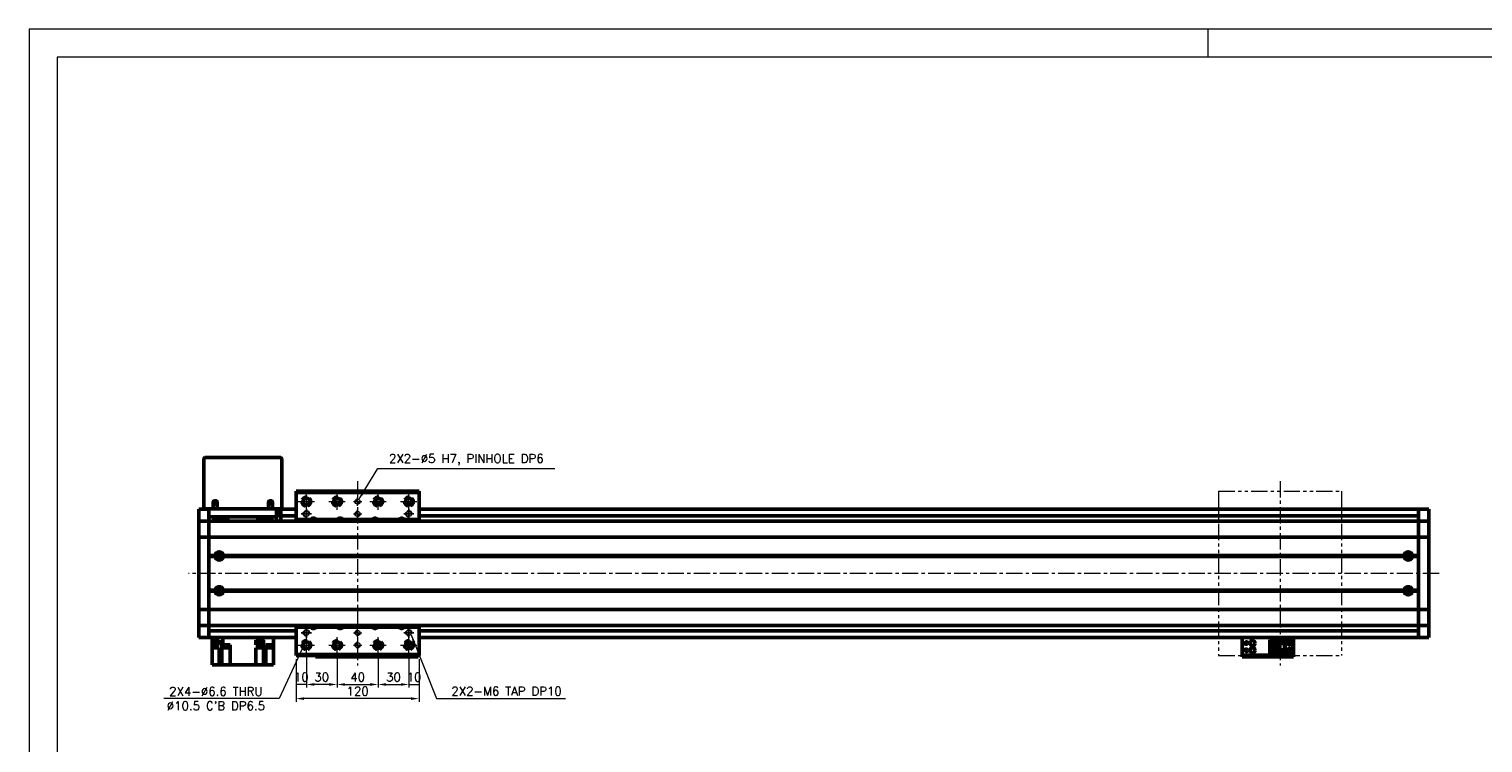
# Model space of a CAD drawing. Header units: millimetres. Extents: x 46891 to 50846, y 6223 to 10155.
# Tile 3 of 4: x 48547 to 49965, y 9459 to 10155. Entities that reach past the tile are written whole.
import ezdxf

# ---------------------------------------------------------------- set-up
doc = ezdxf.new("R2010")
doc.units = ezdxf.units.MM
doc.header["$LTSCALE"] = 0.5
for name, pattern in [('CENTER', [50.8, 31.75, -6.35, 6.35, -6.35]), ('HIDDENX2', [19.05, 12.7, -6.35]), ('PHANTOM', [63.5, 31.75, -6.35, 6.35, -6.35, 6.35, -6.35])]:
    doc.linetypes.add(name, pattern=pattern)
doc.layers.get('0').update_dxf_attribs({"lineweight": 20})
doc.layers.add('1', color=1, linetype='CENTER', lineweight=13)
doc.layers.add('외형선(ISO)', color=7, linetype='Continuous', lineweight=50)
doc.layers.add('2', color=2, linetype='HIDDENX2')
doc.layers.add('DIM', color=4, linetype='Continuous')
doc.styles.add('DSR TEXT', font='romans.shx', dxfattribs={"bigfont": 'whgtxt.shx'})
doc.styles.get("Standard").update_dxf_attribs({"font": 'romans.shx', "bigfont": 'whgtxt.shx'})
doc.dimstyles.new('DSR', dxfattribs={"dimscale": 2, "dimtxt": 3, "dimasz": 3, "dimexe": 0.5, "dimexo": 0.5, "dimgap": 0.5, "dimtad": 1, "dimdsep": 46, "dimtxsty": 'Standard', "dimcen": 2.5, "dimclrd": 4, "dimclre": 4, "dimclrt": 2, "dimadec": 0, "dimazin": 2, "dimtfac": 1, "dimtmove": 0, "dimatfit": 3, "dimfxl": 0, "dimlwd": -1, "dimlwe": -1, "dimarcsym": 0})

# ---------------------------------------------------------------- blocks, each defined once
blk = doc.blocks.new('A$C1C1952E1')
at = {"color": 1}
blk.add_lwpolyline([(0, 0), (420, 0), (420, 297), (0, 297)], close=True, dxfattribs=at)
at = {"color": 3}
blk.add_lwpolyline([(5, 5), (415, 5), (415, 292), (5, 292)], close=True, dxfattribs=at)
blk = doc.blocks.new('tap6')
blk.add_circle((0, 0), 2.5)
at = {"layer": 'DIM', "color": 1}
for p, q in [((-5, 0), (5, 0)), ((0, -5), (0, 5))]:
    blk.add_line(p, q, dxfattribs=at)
blk.add_arc((0, 0), 3, 263.303, 187.8802, dxfattribs=at)
blk = doc.blocks.new('A$C33E56CC6')
h = blk.add_hatch()
h.set_pattern_fill('ANSI31', color=256, style=0)
h.set_pattern_definition([(45, (-7065.45672, -6508.5399), (-0.0883883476, 0.0883883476), [])])
h.paths.add_polyline_path([(4, 6.5, 0.414214), (1.5, 4), (4, 4)])
h.paths.add_polyline_path([(6.5, 4), (4, 4), (4, 1.5, 0.414214)])
blk.add_circle((4, 4), 2.5)
at = {"layer": '1'}
for p, q in [((0, 4), (8, 4)), ((4, 0), (4, 8))]:
    blk.add_line(p, q, dxfattribs=at)
blk = doc.blocks.new('*D94')
at = {"color": 1, "linetype": 'ByBlock'}
for p, q in [((48807.2, 9540.9), (48807.2, 9513.1)), ((48817.2, 9542.9), (48817.2, 9513.1)), ((48817.2, 9516.1), (48807.2, 9516.1))]:
    blk.add_line(p, q, dxfattribs=at)
at = {"layer": 'Defpoints', "color": 0}
for p in [(48817.2, 9546.5), (48807.2, 9544.5), (48807.2, 9516.1)]:
    blk.add_point(p, dxfattribs=at)
at = {"color": 3, "insert": (48812.2, 9523.3), "char_height": 8.4, "attachment_point": 5, "style": 'DSR TEXT'}
blk.add_mtext('10', dxfattribs=at)
blk = doc.blocks.new('*D95')
at = {"color": 1, "linetype": 'ByBlock'}
for p, q in [((48817.2, 9542.9), (48817.2, 9513.1)), ((48847.2, 9542.9), (48847.2, 9513.1)), ((48839.4, 9516.1), (48825, 9516.1))]:
    blk.add_line(p, q, dxfattribs=at)
at = {"color": 1}
for points in [[(48825, 9517.4), (48825, 9514.8), (48817.2, 9516.1)], [(48839.4, 9517.4), (48839.4, 9514.8), (48847.2, 9516.1)]]:
    blk.add_solid(points, dxfattribs=at)
at = {"layer": 'Defpoints', "color": 0}
for p in [(48817.2, 9546.5), (48847.2, 9546.5), (48817.2, 9516.1)]:
    blk.add_point(p, dxfattribs=at)
at = {"color": 3, "insert": (48832.2, 9523.3), "char_height": 8.4, "attachment_point": 5, "style": 'DSR TEXT'}
blk.add_mtext('30', dxfattribs=at)
blk = doc.blocks.new('*D96')
at = {"color": 1, "linetype": 'ByBlock'}
for p, q in [((48847.2, 9542.9), (48847.2, 9513.1)), ((48887.2, 9542.9), (48887.2, 9513.1)), ((48855, 9516.1), (48879.4, 9516.1))]:
    blk.add_line(p, q, dxfattribs=at)
at = {"color": 1}
for points in [[(48855, 9517.4), (48855, 9514.8), (48847.2, 9516.1)], [(48879.4, 9517.4), (48879.4, 9514.8), (48887.2, 9516.1)]]:
    blk.add_solid(points, dxfattribs=at)
at = {"layer": 'Defpoints', "color": 0}
for p in [(48847.2, 9546.5), (48887.2, 9546.5), (48887.2, 9516.1)]:
    blk.add_point(p, dxfattribs=at)
at = {"color": 3, "insert": (48867.2, 9523.3), "char_height": 8.4, "attachment_point": 5, "style": 'DSR TEXT'}
blk.add_mtext('40', dxfattribs=at)
blk = doc.blocks.new('*D97')
at = {"color": 1, "linetype": 'ByBlock'}
for p, q in [((48887.2, 9542.9), (48887.2, 9513.1)), ((48917.2, 9542.9), (48917.2, 9513.1)), ((48895, 9516.1), (48909.4, 9516.1))]:
    blk.add_line(p, q, dxfattribs=at)
at = {"color": 1}
for points in [[(48895, 9517.4), (48895, 9514.8), (48887.2, 9516.1)], [(48909.4, 9517.4), (48909.4, 9514.8), (48917.2, 9516.1)]]:
    blk.add_solid(points, dxfattribs=at)
at = {"layer": 'Defpoints', "color": 0}
for p in [(48887.2, 9546.5), (48917.2, 9546.5), (48917.2, 9516.1)]:
    blk.add_point(p, dxfattribs=at)
at = {"color": 3, "insert": (48902.2, 9523.3), "char_height": 8.4, "attachment_point": 5, "style": 'DSR TEXT'}
blk.add_mtext('30', dxfattribs=at)
blk = doc.blocks.new('*D98')
at = {"color": 1, "linetype": 'ByBlock'}
for p, q in [((48917.2, 9542.9), (48917.2, 9513.1)), ((48927.2, 9540.9), (48927.2, 9513.1)), ((48917.2, 9516.1), (48927.2, 9516.1))]:
    blk.add_line(p, q, dxfattribs=at)
at = {"layer": 'Defpoints', "color": 0}
for p in [(48917.2, 9546.5), (48927.2, 9544.5), (48927.2, 9516.1)]:
    blk.add_point(p, dxfattribs=at)
at = {"color": 3, "insert": (48922.2, 9523.3), "char_height": 8.4, "attachment_point": 5, "style": 'DSR TEXT'}
blk.add_mtext('10', dxfattribs=at)
blk = doc.blocks.new('*D99')
at = {"color": 1, "linetype": 'ByBlock'}
for p, q in [((48807.2, 9540.9), (48807.2, 9499.3)), ((48927.2, 9540.9), (48927.2, 9499.3)), ((48919.4, 9502.3), (48815, 9502.3))]:
    blk.add_line(p, q, dxfattribs=at)
at = {"color": 1}
for points in [[(48815, 9503.6), (48815, 9501), (48807.2, 9502.3)], [(48919.4, 9503.6), (48919.4, 9501), (48927.2, 9502.3)]]:
    blk.add_solid(points, dxfattribs=at)
at = {"layer": 'Defpoints', "color": 0}
for p in [(48807.2, 9544.5), (48927.2, 9544.5), (48807.2, 9502.3)]:
    blk.add_point(p, dxfattribs=at)
at = {"color": 3, "insert": (48867.2, 9509.5), "char_height": 8.4, "attachment_point": 5, "style": 'DSR TEXT'}
blk.add_mtext('120', dxfattribs=at)

msp = doc.modelspace()

# ---------------------------------------------------------------- linework, layer by layer
at = {"color": 1}
msp.add_line((49696.54732, 10155.24872), (49696.54732, 10127.87072), dxfattribs=at)
at = {"color": 6, "linetype": 'PHANTOM'}
for p, q in [((49707.18959, 9704.45863), (49827.18959, 9704.45863)), ((49707.18959, 9704.45863), (49707.18959, 9544.45863)), ((49827.18959, 9704.45863), (49827.18959, 9544.45863)), ((49707.18959, 9544.45863), (49827.18959, 9544.45863))]:
    msp.add_line(p, q, dxfattribs=at)
at = {"layer": '1'}
for p, q in [((48817.18959, 9686.45863), (48817.18959, 9702.45863)), ((48847.18959, 9686.45863), (48847.18959, 9702.45863)), ((48867.18959, 9714.45863), (48867.18959, 9534.45863)), ((48887.18959, 9686.45863), (48887.18959, 9702.45863)), ((48917.18959, 9686.45863), (48917.18959, 9702.45863)), ((49767.18959, 9714.45863), (49767.18959, 9534.45863)), ((48809.18959, 9694.45863), (48825.18959, 9694.45863)), ((48839.18959, 9694.45863), (48855.18959, 9694.45863)), ((48879.18959, 9694.45863), (48895.18959, 9694.45863)), ((48909.18959, 9694.45863), (48925.18959, 9694.45863)), ((49922.18959, 9624.45863), (48702.18959, 9624.45863)), ((48817.18959, 9546.45863), (48817.18959, 9562.45863)), ((48847.18959, 9546.45863), (48847.18959, 9562.45863)), ((48887.18959, 9546.45863), (48887.18959, 9562.45863)), ((48917.18959, 9546.45863), (48917.18959, 9562.45863)), ((48809.18959, 9554.45863), (48825.18959, 9554.45863)), ((48839.18959, 9554.45863), (48855.18959, 9554.45863)), ((48879.18959, 9554.45863), (48895.18959, 9554.45863)), ((48909.18959, 9554.45863), (48925.18959, 9554.45863))]:
    msp.add_line(p, q, dxfattribs=at)
at = {"layer": '2'}
for centre in [(48817.18959, 9694.45863), (48847.18959, 9694.45863), (48887.18959, 9694.45863), (48917.18959, 9694.45863), (48817.18959, 9554.45863), (48847.18959, 9554.45863), (48887.18959, 9554.45863), (48917.18959, 9554.45863)]:
    msp.add_circle(centre, 5.25, dxfattribs=at)
at = {"layer": '외형선(ISO)'}
for p, q in [((48717.18959, 9736.45863), (48717.18959, 9687.45863)), ((48792.18959, 9737.45863), (48718.18959, 9737.45863)), ((48793.18959, 9687.45863), (48793.18959, 9736.45863)), ((48807.18959, 9703.45863), (48807.18959, 9704.45863)), ((48807.18959, 9704.45863), (48927.18959, 9704.45863)), ((48807.18959, 9676.95863), (48807.18959, 9703.45863)), ((48807.18959, 9703.45863), (48927.18959, 9703.45863)), ((48927.18959, 9704.45863), (48927.18959, 9703.45863)), ((48927.18959, 9703.45863), (48927.18959, 9676.95863)), ((48718.18959, 9687.45863), (48717.18959, 9687.45863)), ((48726.18959, 9687.45863), (48718.18959, 9687.45863)), ((48722.18959, 9687.45863), (48722.18959, 9679.45863)), ((48726.18959, 9687.45863), (48726.18959, 9693.45863)), ((48730.18959, 9687.45863), (48726.18959, 9687.45863)), ((48730.18959, 9693.45863), (48730.18959, 9687.45863)), ((48780.18959, 9687.45863), (48730.18959, 9687.45863)), ((48780.18959, 9687.45863), (48780.18959, 9693.45863)), ((48784.18959, 9687.45863), (48780.18959, 9687.45863)), ((48784.18959, 9693.45863), (48784.18959, 9687.45863)), ((48792.18959, 9687.45863), (48784.18959, 9687.45863)), ((48788.18959, 9679.45863), (48788.18959, 9687.45863)), ((48793.18959, 9687.45863), (48792.18959, 9687.45863)), ((48712.18959, 9686.95863), (48712.18959, 9683.95863)), ((48722.18959, 9686.95863), (48712.18959, 9686.95863)), ((48712.18959, 9682.09846), (48712.18959, 9683.95863)), ((48712.18959, 9681.1905), (48712.18959, 9682.09846)), ((48712.18959, 9675.91883), (48712.18959, 9681.1905)), ((48712.18959, 9675.45863), (48712.18959, 9675.91883)), ((48712.18959, 9675.45863), (48712.18959, 9672.75013)), ((48722.18959, 9675.45863), (48712.18959, 9675.45863)), ((48722.18959, 9675.45863), (48722.18959, 9679.45863)), ((48722.18959, 9679.45863), (48788.18959, 9679.45863)), ((48722.18959, 9672.75013), (48722.18959, 9675.45863)), ((48722.18959, 9675.45863), (49902.18959, 9675.45863)), ((48722.18959, 9675.45863), (48722.18959, 9672.75013)), ((48737.75983, 9677.45863), (48737.75983, 9679.45863)), ((48740.61936, 9677.45863), (48737.75983, 9677.45863)), ((48740.61936, 9679.45863), (48740.61936, 9677.45863)), ((48769.75983, 9677.45863), (48769.75983, 9679.45863)), ((48772.61936, 9677.45863), (48769.75983, 9677.45863)), ((48772.61936, 9679.45863), (48772.61936, 9677.45863)), ((48792.18959, 9686.95863), (48788.18959, 9686.95863)), ((48792.18959, 9684.55863), (48788.18959, 9684.55863)), ((48792.18959, 9682.25863), (48788.18959, 9682.25863)), ((48788.18959, 9680.96283), (48792.18959, 9680.96283)), ((48788.18959, 9679.45863), (48788.18959, 9675.45863)), ((48792.18959, 9683.95863), (48792.18959, 9686.95863)), ((48807.18959, 9686.95863), (48792.18959, 9686.95863)), ((48792.18959, 9683.95863), (48792.18959, 9681.45863)), ((48792.18959, 9680.45863), (48792.18959, 9681.45863)), ((48792.18959, 9680.45863), (48792.18959, 9676.45863)), ((48807.18959, 9680.45863), (48792.18959, 9680.45863)), ((48792.18959, 9676.45863), (48792.18959, 9675.45863)), ((48807.18959, 9676.95863), (48821.39451, 9676.95863)), ((48807.18959, 9675.45863), (48807.18959, 9676.95863)), ((48826.98468, 9676.95863), (48847.39451, 9676.95863)), ((48852.98468, 9676.95863), (48881.39451, 9676.95863)), ((48886.98468, 9676.95863), (48907.39451, 9676.95863)), ((48912.98468, 9676.95863), (48927.18959, 9676.95863)), ((49902.18959, 9686.95863), (48927.18959, 9686.95863)), ((49902.18959, 9680.45863), (48927.18959, 9680.45863)), ((48927.18959, 9676.95863), (48927.18959, 9675.45863)), ((49902.18959, 9683.95863), (49902.18959, 9686.95863)), ((49902.18959, 9686.95863), (49902.18959, 9683.95863)), ((49902.18959, 9686.95863), (49912.18959, 9686.95863)), ((49902.18959, 9683.95863), (49902.18959, 9682.09846)), ((49902.18959, 9682.09846), (49902.18959, 9683.95863)), ((49902.18959, 9681.1905), (49902.18959, 9682.09846)), ((49902.18959, 9675.91883), (49902.18959, 9681.1905)), ((49902.18959, 9675.45863), (49902.18959, 9675.91883)), ((49902.18959, 9675.45863), (49902.18959, 9672.75013)), ((49902.18959, 9675.45863), (49912.18959, 9675.45863)), ((49902.18959, 9672.75013), (49902.18959, 9675.45863)), ((49912.18959, 9683.95863), (49912.18959, 9686.95863)), ((49912.18959, 9683.95863), (49912.18959, 9682.09846)), ((49912.18959, 9682.09846), (49912.18959, 9681.1905)), ((49912.18959, 9681.1905), (49912.18959, 9675.91883)), ((49912.18959, 9675.91883), (49912.18959, 9675.45863)), ((49912.18959, 9672.75013), (49912.18959, 9675.45863)), ((48712.18959, 9672.75013), (48712.18959, 9660.15013)), ((48712.18959, 9659.68604), (48712.18959, 9660.15013)), ((48712.18959, 9659.68604), (48712.18959, 9657.68604)), ((48722.18959, 9659.68604), (48712.18959, 9659.68604)), ((48722.18959, 9660.15013), (48722.18959, 9672.75013)), ((48722.18959, 9672.75013), (48722.18959, 9660.15013)), ((48722.18959, 9660.15013), (48722.18959, 9659.68604)), ((48722.18959, 9659.68604), (48722.18959, 9660.15013)), ((48722.18959, 9657.68604), (48722.18959, 9659.68604)), ((48722.18959, 9659.68604), (49902.18959, 9659.68604)), ((48722.18959, 9659.68604), (48722.18959, 9657.68604)), ((49902.18959, 9672.75013), (49902.18959, 9660.15013)), ((49902.18959, 9660.15013), (49902.18959, 9672.75013)), ((49902.18959, 9659.68604), (49902.18959, 9660.15013)), ((49902.18959, 9660.15013), (49902.18959, 9659.68604)), ((49902.18959, 9659.68604), (49902.18959, 9657.68604)), ((49902.18959, 9659.68604), (49912.18959, 9659.68604)), ((49902.18959, 9657.68604), (49902.18959, 9659.68604)), ((49912.18959, 9660.15013), (49912.18959, 9672.75013)), ((49912.18959, 9660.15013), (49912.18959, 9659.68604)), ((49912.18959, 9657.68604), (49912.18959, 9659.68604)), ((48712.18959, 9591.23122), (48712.18959, 9657.68604)), ((48722.18959, 9657.68604), (48722.18959, 9591.23122)), ((48722.18959, 9641.95863), (48722.18959, 9657.68604)), ((49902.18959, 9591.23122), (49902.18959, 9657.68604)), ((49902.18959, 9657.68604), (49902.18959, 9641.95863)), ((49912.18959, 9657.68604), (49912.18959, 9591.23122)), ((48722.18959, 9641.95863), (48728.22097, 9641.95863)), ((48722.18959, 9641.45863), (48728.68959, 9641.45863)), ((48722.18959, 9640.95863), (48728.22097, 9640.95863)), ((48722.18959, 9607.95863), (48722.18959, 9640.95863)), ((48733.46538, 9642.45863), (48730.9138, 9642.45863)), ((48735.68959, 9641.45863), (49888.68959, 9641.45863)), ((48736.15822, 9641.95863), (49888.22097, 9641.95863)), ((48736.15822, 9640.95863), (49888.22097, 9640.95863)), ((49891.62994, 9642.45863), (49890.9138, 9642.45863)), ((49891.62994, 9642.97995), (49891.62994, 9639.93731)), ((49895.68959, 9641.45863), (49902.18959, 9641.45863)), ((49896.15822, 9641.95863), (49902.18959, 9641.95863)), ((49896.15822, 9640.95863), (49902.18959, 9640.95863)), ((49902.18959, 9640.95863), (49902.18959, 9607.95863)), ((48722.18959, 9607.95863), (48728.22097, 9607.95863)), ((48722.18959, 9607.45863), (48728.68959, 9607.45863)), ((48722.18959, 9606.95863), (48728.22097, 9606.95863)), ((48722.18959, 9591.23122), (48722.18959, 9606.95863)), ((48733.46538, 9606.45863), (48730.9138, 9606.45863)), ((48735.68959, 9607.45863), (49888.68959, 9607.45863)), ((48736.15822, 9607.95863), (49888.22097, 9607.95863)), ((48736.15822, 9606.95863), (49888.22097, 9606.95863)), ((49891.62994, 9606.45863), (49890.9138, 9606.45863)), ((49891.62994, 9608.97995), (49891.62994, 9605.93731)), ((49895.68959, 9607.45863), (49902.18959, 9607.45863)), ((49896.15822, 9607.95863), (49902.18959, 9607.95863)), ((49896.15822, 9606.95863), (49902.18959, 9606.95863)), ((49902.18959, 9606.95863), (49902.18959, 9591.23122)), ((48712.18959, 9591.23122), (48712.18959, 9589.23122)), ((48712.18959, 9588.76713), (48712.18959, 9589.23122)), ((48722.18959, 9589.23122), (48712.18959, 9589.23122)), ((48712.18959, 9588.76713), (48712.18959, 9576.16713)), ((48722.18959, 9589.23122), (48722.18959, 9591.23122)), ((48722.18959, 9591.23122), (48722.18959, 9589.23122)), ((48722.18959, 9589.23122), (48722.18959, 9588.76713)), ((48722.18959, 9589.23122), (49902.18959, 9589.23122)), ((48722.18959, 9588.76713), (48722.18959, 9589.23122)), ((48722.18959, 9576.16713), (48722.18959, 9588.76713)), ((48722.18959, 9588.76713), (48722.18959, 9576.16713)), ((49902.18959, 9591.23122), (49902.18959, 9589.23122)), ((49902.18959, 9589.23122), (49902.18959, 9591.23122)), ((49902.18959, 9588.76713), (49902.18959, 9589.23122)), ((49902.18959, 9589.23122), (49912.18959, 9589.23122)), ((49902.18959, 9589.23122), (49902.18959, 9588.76713)), ((49902.18959, 9588.76713), (49902.18959, 9576.16713)), ((49902.18959, 9576.16713), (49902.18959, 9588.76713)), ((49912.18959, 9589.23122), (49912.18959, 9591.23122)), ((49912.18959, 9589.23122), (49912.18959, 9588.76713)), ((49912.18959, 9576.16713), (49912.18959, 9588.76713)), ((48712.18959, 9576.16713), (48712.18959, 9573.45863)), ((48722.18959, 9573.45863), (48722.18959, 9576.16713)), ((48722.18959, 9576.16713), (48722.18959, 9573.45863)), ((49902.18959, 9576.16713), (49902.18959, 9573.45863)), ((49902.18959, 9573.45863), (49902.18959, 9576.16713)), ((49912.18959, 9573.45863), (49912.18959, 9576.16713)), ((48712.18959, 9572.99843), (48712.18959, 9573.45863)), ((48722.18959, 9573.45863), (48712.18959, 9573.45863)), ((48712.18959, 9567.72676), (48712.18959, 9572.99843)), ((48712.18959, 9566.8188), (48712.18959, 9567.72676)), ((48712.18959, 9564.95863), (48712.18959, 9566.8188)), ((48712.18959, 9564.95863), (48712.18959, 9561.95863)), ((48722.18959, 9561.95863), (48712.18959, 9561.95863)), ((48722.18959, 9573.45863), (48722.18959, 9572.99843)), ((48722.18959, 9573.45863), (49902.18959, 9573.45863)), ((48722.18959, 9572.99843), (48722.18959, 9567.72676)), ((48807.18959, 9568.45863), (48722.18959, 9568.45863)), ((48722.18959, 9567.72676), (48722.18959, 9566.8188)), ((48722.18959, 9564.95863), (48722.18959, 9566.8188)), ((48722.18959, 9566.8188), (48722.18959, 9564.95863)), ((48722.18959, 9564.95863), (48722.18959, 9561.95863)), ((48722.18959, 9561.95863), (48722.18959, 9564.95863)), ((48807.18959, 9561.95863), (48722.18959, 9561.95863)), ((48725.18959, 9561.95863), (48725.18959, 9559.35863)), ((48735.63022, 9561.95863), (48735.63022, 9554.85863)), ((48774.74896, 9561.95863), (48774.74896, 9559.35863)), ((48785.18959, 9561.95863), (48785.18959, 9554.85863)), ((48807.18959, 9571.95863), (48807.18959, 9573.45863)), ((48821.39451, 9571.95863), (48807.18959, 9571.95863)), ((48807.18959, 9545.45863), (48807.18959, 9571.95863)), ((48847.39451, 9571.95863), (48826.98468, 9571.95863)), ((48881.39451, 9571.95863), (48852.98468, 9571.95863)), ((48907.39451, 9571.95863), (48886.98468, 9571.95863)), ((48927.18959, 9571.95863), (48912.98468, 9571.95863)), ((48927.18959, 9573.45863), (48927.18959, 9571.95863)), ((48927.18959, 9571.95863), (48927.18959, 9545.45863)), ((49902.18959, 9568.45863), (48927.18959, 9568.45863)), ((49902.18959, 9561.95863), (48927.18959, 9561.95863)), ((49730.18959, 9561.95863), (49730.18959, 9559.95865)), ((49730.18959, 9545.05865), (49730.18959, 9559.95865)), ((49780.18959, 9559.95865), (49780.18959, 9561.95863)), ((49780.18959, 9559.95865), (49780.18959, 9545.05865)), ((49902.18959, 9572.99843), (49902.18959, 9573.45863)), ((49902.18959, 9573.45863), (49912.18959, 9573.45863)), ((49902.18959, 9567.72676), (49902.18959, 9572.99843)), ((49902.18959, 9566.8188), (49902.18959, 9567.72676)), ((49902.18959, 9566.8188), (49902.18959, 9564.95863)), ((49902.18959, 9564.95863), (49902.18959, 9566.8188)), ((49902.18959, 9561.95863), (49902.18959, 9564.95863)), ((49902.18959, 9564.95863), (49902.18959, 9561.95863)), ((49902.18959, 9561.95863), (49912.18959, 9561.95863)), ((49912.18959, 9573.45863), (49912.18959, 9572.99843)), ((49912.18959, 9572.99843), (49912.18959, 9567.72676)), ((49912.18959, 9567.72676), (49912.18959, 9566.8188)), ((49912.18959, 9566.8188), (49912.18959, 9564.95863)), ((49912.18959, 9561.95863), (49912.18959, 9564.95863)), ((48725.15468, 9559.35863), (48725.18959, 9559.35863)), ((48725.15468, 9559.35863), (48725.15468, 9558.65863)), ((48731.05468, 9558.65863), (48725.15468, 9558.65863)), ((48730.74957, 9559.35863), (48725.18959, 9559.35863)), ((48725.18959, 9554.85863), (48725.18959, 9558.65863)), ((48725.18959, 9551.85863), (48725.18959, 9554.85863)), ((48725.18959, 9554.85863), (48730.74957, 9554.85863)), ((48725.18959, 9551.85863), (48725.18959, 9535.35863)), ((48730.74957, 9551.85863), (48725.18959, 9551.85863)), ((48725.30468, 9558.65863), (48725.30468, 9556.65863)), ((48730.90468, 9556.65863), (48725.30468, 9556.65863)), ((48730.74957, 9559.35863), (48732.18959, 9559.35863)), ((48732.18959, 9554.85863), (48730.74957, 9554.85863)), ((48730.74957, 9551.85863), (48732.18959, 9551.85863)), ((48730.90468, 9558.65863), (48730.90468, 9556.65863)), ((48731.05468, 9559.35863), (48731.05468, 9558.65863)), ((48732.18959, 9559.35863), (48732.18959, 9554.85863)), ((48732.18959, 9551.85863), (48732.18959, 9535.35863)), ((48734.68151, 9554.85863), (48734.68151, 9535.35863)), ((48734.68151, 9554.85863), (48735.23092, 9554.85863)), ((48735.63022, 9554.85863), (48735.23092, 9554.85863)), ((48742.68959, 9554.85863), (48735.63022, 9554.85863)), ((48735.89363, 9554.85863), (48735.89363, 9554.35863)), ((48741.89363, 9554.35863), (48735.89363, 9554.35863)), ((48735.94363, 9554.35863), (48735.94363, 9553.65863)), ((48741.84363, 9553.65863), (48735.94363, 9553.65863)), ((48736.09363, 9553.65863), (48736.09363, 9551.65863)), ((48741.69363, 9551.65863), (48736.09363, 9551.65863)), ((48741.69363, 9553.65863), (48741.69363, 9551.65863)), ((48741.84363, 9554.35863), (48741.84363, 9553.65863)), ((48741.89363, 9554.85863), (48741.89363, 9554.35863)), ((48742.68959, 9554.85863), (48742.68959, 9535.35863)), ((48771.39981, 9559.35863), (48767.98959, 9559.35863)), ((48767.98959, 9554.85863), (48767.98959, 9559.35863)), ((48767.98959, 9554.85863), (48774.74896, 9554.85863)), ((48767.98959, 9535.35863), (48767.98959, 9551.85863)), ((48774.74896, 9551.85863), (48767.98959, 9551.85863)), ((48768.90234, 9559.35863), (48768.90234, 9558.65863)), ((48774.80234, 9558.65863), (48768.90234, 9558.65863)), ((48769.05234, 9558.65863), (48769.05234, 9556.65863)), ((48774.65234, 9556.65863), (48769.05234, 9556.65863)), ((48771.39981, 9559.35863), (48772.30488, 9559.35863)), ((48774.74896, 9559.35863), (48772.30488, 9559.35863)), ((48774.65234, 9558.65863), (48774.65234, 9556.65863)), ((48775.14827, 9559.35863), (48774.74896, 9559.35863)), ((48774.74896, 9554.85863), (48774.74896, 9551.85863)), ((48774.74896, 9554.85863), (48775.14827, 9554.85863)), ((48775.14827, 9551.85863), (48774.74896, 9551.85863)), ((48774.80234, 9559.35863), (48774.80234, 9558.65863)), ((48775.14827, 9559.35863), (48775.46822, 9559.35863)), ((48775.46822, 9554.85863), (48775.14827, 9554.85863)), ((48775.14827, 9551.85863), (48775.46822, 9551.85863)), ((48775.46822, 9559.35863), (48775.46822, 9554.85863)), ((48775.46822, 9551.85863), (48775.46822, 9535.35863)), ((48777.68959, 9554.85863), (48777.68959, 9535.35863)), ((48777.68959, 9554.85863), (48779.62961, 9554.85863)), ((48778.6783, 9554.85863), (48778.6783, 9554.35863)), ((48784.6783, 9554.35863), (48778.6783, 9554.35863)), ((48778.7283, 9554.35863), (48778.7283, 9553.65863)), ((48784.6283, 9553.65863), (48778.7283, 9553.65863)), ((48778.8783, 9553.65863), (48778.8783, 9551.65863)), ((48784.4783, 9551.65863), (48778.8783, 9551.65863)), ((48785.18959, 9554.85863), (48779.62961, 9554.85863)), ((48784.4783, 9553.65863), (48784.4783, 9551.65863)), ((48784.6283, 9554.35863), (48784.6283, 9553.65863)), ((48784.6783, 9554.85863), (48784.6783, 9554.35863)), ((48785.18959, 9559.35863), (48785.22451, 9559.35863)), ((48785.22451, 9558.65863), (48785.18959, 9558.65863)), ((48785.18959, 9554.85863), (48785.18959, 9535.35863)), ((48785.22451, 9559.35863), (48785.22451, 9558.65863)), ((48884.18959, 9555.8334), (48884.18959, 9553.08386)), ((48884.68959, 9555.95865), (48884.25021, 9555.95865)), ((48890.12896, 9555.95866), (48884.25022, 9555.95866)), ((48884.68959, 9555.95865), (48884.98959, 9555.95865)), ((48884.68959, 9552.30456), (48884.68959, 9555.95865)), ((48889.38959, 9555.95865), (48884.98959, 9555.95865)), ((48884.98959, 9555.95865), (48884.98959, 9551.99895)), ((48886.7766, 9557.73268), (48886.58959, 9557.35866)), ((48886.58959, 9557.35866), (48886.78959, 9557.35866)), ((48886.78959, 9557.35866), (48886.78959, 9556.95866)), ((48886.78959, 9556.95866), (48887.58959, 9556.95866)), ((48887.58959, 9557.35866), (48887.78959, 9557.35866)), ((48887.58959, 9556.95866), (48887.58959, 9557.35866)), ((48887.78959, 9557.35866), (48887.60258, 9557.73268)), ((48889.38959, 9555.95865), (48889.68959, 9555.95865)), ((48889.38959, 9551.99895), (48889.38959, 9555.95865)), ((48890.12897, 9555.95865), (48889.68959, 9555.95865)), ((48889.68959, 9555.95865), (48889.68959, 9552.30456)), ((48890.18959, 9555.8334), (48890.18959, 9553.08386)), ((49756.98959, 9559.65865), (49766.18959, 9559.65865)), ((49756.98959, 9558.85865), (49756.98959, 9559.65865)), ((49765.28959, 9558.85865), (49756.98959, 9558.85865)), ((49756.98959, 9558.35865), (49756.98959, 9558.85865)), ((49756.98959, 9558.35865), (49756.98959, 9555.75865)), ((49764.78959, 9558.35865), (49756.98959, 9558.35865)), ((49756.98959, 9555.75865), (49756.98959, 9550.15865)), ((49763.18959, 9555.75865), (49756.98959, 9555.75865)), ((49756.98959, 9550.15865), (49756.98959, 9547.55865)), ((49756.98959, 9550.15865), (49763.18959, 9550.15865)), ((49756.98959, 9547.05865), (49756.98959, 9547.55865)), ((49756.98959, 9547.55865), (49764.78959, 9547.55865)), ((49756.98959, 9547.05865), (49765.28959, 9547.05865)), ((49756.98959, 9546.25865), (49756.98959, 9547.05865)), ((49756.98959, 9546.25865), (49766.18959, 9546.25865)), ((49756.98959, 9546.25863), (49772.18959, 9546.25863)), ((49758.28959, 9550.15865), (49758.28959, 9555.75865)), ((49758.78959, 9555.40865), (49758.78959, 9555.75865)), ((49763.18959, 9555.40865), (49758.78959, 9555.40865)), ((49758.78959, 9555.40864), (49758.78959, 9550.50864)), ((49758.78959, 9550.50865), (49763.18959, 9550.50865)), ((49758.78959, 9550.15865), (49758.78959, 9550.50865)), ((49761.58959, 9553.75865), (49759.74959, 9553.75865)), ((49759.74959, 9553.75865), (49759.74959, 9552.15865)), ((49759.74959, 9552.15865), (49761.58959, 9552.15865)), ((49761.58959, 9552.15865), (49761.58959, 9553.75865)), ((49763.18959, 9550.15865), (49763.18959, 9555.75865)), ((49765.28959, 9558.85865), (49764.78959, 9558.35865)), ((49764.78959, 9547.55865), (49764.78959, 9558.35865)), ((49765.28959, 9547.05865), (49764.78959, 9547.55865)), ((49765.28959, 9547.05865), (49765.28959, 9558.85865)), ((49766.18959, 9559.65866), (49766.18959, 9555.95866)), ((49766.18959, 9559.65866), (49772.18959, 9559.65866)), ((49766.18959, 9555.95866), (49772.18959, 9555.95866)), ((49766.18959, 9549.95866), (49766.18959, 9555.95865)), ((49766.68959, 9555.95865), (49766.18959, 9555.95865)), ((49766.18959, 9549.95866), (49766.18959, 9546.25866)), ((49766.18959, 9549.95866), (49772.18959, 9549.95866)), ((49766.18959, 9546.25866), (49772.18959, 9546.25866)), ((49766.68959, 9555.95865), (49766.98959, 9555.95865)), ((49766.68959, 9549.95866), (49766.68959, 9555.95865)), ((49766.98959, 9555.95865), (49771.38959, 9555.95865)), ((49766.98959, 9555.95865), (49766.98959, 9549.95866)), ((49768.58959, 9558.15866), (49769.18959, 9556.95866)), ((49768.78959, 9558.15866), (49768.58959, 9558.15866)), ((49768.58959, 9548.55866), (49769.18959, 9547.35866)), ((49768.78959, 9548.55866), (49768.58959, 9548.55866)), ((49768.78959, 9558.55866), (49768.78959, 9558.15866)), ((49769.58959, 9558.55866), (49768.78959, 9558.55866)), ((49768.78959, 9548.95866), (49768.78959, 9548.55866)), ((49769.58959, 9548.95866), (49768.78959, 9548.95866)), ((49769.18959, 9556.95866), (49769.78959, 9558.15866)), ((49769.18959, 9547.35866), (49769.78959, 9548.55866)), ((49769.58959, 9558.15866), (49769.58959, 9558.55866)), ((49769.78959, 9558.15866), (49769.58959, 9558.15866)), ((49769.58959, 9548.55866), (49769.58959, 9548.95866)), ((49769.78959, 9548.55866), (49769.58959, 9548.55866)), ((49771.38959, 9549.95866), (49771.38959, 9555.95865)), ((49771.38959, 9555.95865), (49771.68959, 9555.95865)), ((49772.18959, 9555.95865), (49771.68959, 9555.95865)), ((49771.68959, 9555.95865), (49771.68959, 9549.95866)), ((49772.18959, 9559.65866), (49772.18959, 9555.95866)), ((49777.68959, 9559.65864), (49772.18959, 9559.65864)), ((49772.18959, 9549.95866), (49772.18959, 9555.95865)), ((49772.18959, 9549.95866), (49772.18959, 9546.25866)), ((49772.18959, 9546.25866), (49772.18959, 9546.25864)), ((49777.68959, 9546.25864), (49772.18959, 9546.25864)), ((49779.68959, 9557.65864), (49779.68959, 9548.25864)), ((48728.68959, 9535.35863), (48725.18959, 9535.35863)), ((48728.68959, 9535.35863), (48732.18959, 9535.35863)), ((48732.18959, 9535.35863), (48734.68151, 9535.35863)), ((48739.18959, 9535.35863), (48734.68151, 9535.35863)), ((48739.18959, 9535.35863), (48742.68959, 9535.35863)), ((48767.98959, 9535.35863), (48742.68959, 9535.35863)), ((48767.98959, 9535.35863), (48771.48959, 9535.35863)), ((48775.46822, 9535.35863), (48771.48959, 9535.35863)), ((48775.46822, 9535.35863), (48777.68959, 9535.35863)), ((48777.68959, 9535.35863), (48781.18959, 9535.35863)), ((48785.18959, 9535.35863), (48781.18959, 9535.35863)), ((48807.18959, 9544.45863), (48807.18959, 9545.45863)), ((48927.18959, 9545.45863), (48807.18959, 9545.45863)), ((48807.18959, 9544.45863), (48927.18959, 9544.45863)), ((48826.18959, 9544.45863), (48826.18959, 9542.95867)), ((48826.18959, 9542.95865), (48826.18959, 9542.95867)), ((48826.18959, 9542.95865), (48876.18959, 9542.95865)), ((48829.18959, 9542.95868), (48873.18959, 9542.95868)), ((48876.18959, 9542.95867), (48876.18959, 9544.45863)), ((48876.18959, 9544.45863), (48876.18959, 9542.95867)), ((48876.18959, 9542.95867), (48876.18959, 9544.45863)), ((48876.18959, 9544.45863), (48876.18959, 9542.95867)), ((48876.18959, 9542.95865), (48876.18959, 9542.95867)), ((48876.18959, 9542.95865), (48876.18959, 9542.95867)), ((48876.18959, 9542.95865), (48926.18959, 9542.95865)), ((48879.18959, 9542.95868), (48923.18959, 9542.95868)), ((48926.18959, 9542.95867), (48926.18959, 9544.45863)), ((48927.18959, 9545.45863), (48927.18959, 9544.45863)), ((49730.18959, 9544.55867), (49730.18959, 9545.05865)), ((49730.18959, 9544.55867), (49730.18959, 9542.95867)), ((49730.18959, 9542.95865), (49730.18959, 9542.95867)), ((49730.18959, 9542.95865), (49780.18959, 9542.95865)), ((49733.18959, 9544.55868), (49777.18959, 9544.55868)), ((49733.18959, 9542.95868), (49777.18959, 9542.95868)), ((49780.18959, 9545.05865), (49780.18959, 9544.55867)), ((49780.18959, 9542.95867), (49780.18959, 9544.55867))]:
    msp.add_line(p, q, dxfattribs=at)
for centre, radius in [((48728.18959, 9693.45863), 1.2295), ((48782.18959, 9693.45863), 1.2295), ((48817.18959, 9694.45863), 3.3), ((48847.18959, 9694.45863), 3.3), ((48887.18959, 9694.45863), 3.3), ((48917.18959, 9694.45863), 3.3), ((48732.18959, 9641.45863), 2.25), ((48732.18959, 9641.45863), 1.621), ((49892.18959, 9641.45863), 2.25), ((49892.18959, 9641.45863), 1.621), ((48732.18959, 9607.45863), 2.25), ((48732.18959, 9607.45863), 1.621), ((49892.18959, 9607.45863), 2.25), ((49892.18959, 9607.45863), 1.621), ((48817.18959, 9554.45863), 3.3), ((48847.18959, 9554.45863), 3.3), ((48887.18959, 9554.45863), 3.3), ((48917.18959, 9554.45863), 3.3), ((49734.18959, 9556.45863), 1.2295), ((49734.18959, 9549.45863), 1.2295), ((49740.18959, 9556.45863), 2.5), ((49740.18959, 9549.45863), 2.5), ((49776.18959, 9556.45864), 1.75), ((49776.18959, 9549.45864), 1.75), ((49776.18959, 9556.45863), 1.2295), ((49776.18959, 9549.45863), 1.2295)]:
    msp.add_circle(centre, radius, dxfattribs=at)
for centre, radius, start, end in [((48718.18959, 9736.45863), 1, 90, 180), ((48792.18959, 9736.45863), 1, 0, 90), ((48728.18959, 9693.45863), 2, 0, 180), ((48782.18959, 9693.45863), 2, 0, 180), ((48731.18959, 9673.95863), 5.25, 16.60154937, 163.39845063), ((48731.18959, 9673.95863), 3.3, 27.03569139, 152.96430861), ((48731.18959, 9673.95863), 2.4585, 37.59876735, 142.40123265), ((48779.18959, 9673.95863), 5.25, 16.60154937, 163.39845063), ((48779.18959, 9673.95863), 3.3, 27.03569139, 152.96430861), ((48779.18959, 9673.95863), 2.4585, 37.59876735, 142.40123265), ((48824.18959, 9674.45863), 3.75, 138.18968531, 164.53394281), ((48824.18959, 9674.45863), 3.75, 41.8103149, 138.1896851), ((48824.18959, 9674.45863), 2.25, 26.38788466, 153.61211534), ((48824.18959, 9674.45863), 2, 30.00009856, 149.99990144), ((48824.18959, 9674.45863), 3.75, 15.46605719, 41.81031469), ((48850.18959, 9674.45863), 3.75, 138.18968531, 164.53394281), ((48850.18959, 9674.45863), 3.75, 41.8103149, 138.1896851), ((48850.18959, 9674.45863), 2.25, 26.38788466, 153.61211534), ((48850.18959, 9674.45863), 2, 30.00009856, 149.99990144), ((48850.18959, 9674.45863), 3.75, 15.46605719, 41.81031469), ((48884.18959, 9674.45863), 3.75, 138.18968531, 164.53394281), ((48884.18959, 9674.45863), 3.75, 41.8103149, 138.1896851), ((48884.18959, 9674.45863), 2.25, 26.38788466, 153.61211534), ((48884.18959, 9674.45863), 2, 30.00009856, 149.99990144), ((48884.18959, 9674.45863), 3.75, 15.46605719, 41.81031469), ((48910.18959, 9674.45863), 3.75, 138.18968531, 164.53394281), ((48910.18959, 9674.45863), 3.75, 41.8103149, 138.1896851), ((48910.18959, 9674.45863), 2.25, 26.38788466, 153.61211534), ((48910.18959, 9674.45863), 2, 30.00009856, 149.99990144), ((48910.18959, 9674.45863), 3.75, 15.46605719, 41.81031469), ((48732.18959, 9641.45863), 4, 7.18075578, 172.81924422), ((49892.18959, 9641.45863), 4, 7.18075578, 172.81924422), ((48732.18959, 9641.45863), 4, 187.18075578, 352.81924422), ((49892.18959, 9641.45863), 4, 187.18075578, 352.81924422), ((48732.18959, 9607.45863), 4, 7.18075578, 172.81924422), ((48732.18959, 9607.45863), 4, 187.18075572, 352.81924428), ((49892.18959, 9607.45863), 4, 7.18075578, 172.81924422), ((49892.18959, 9607.45863), 4, 187.18075572, 352.81924428), ((48824.18959, 9574.45863), 3.75, 195.46596272, 221.81031469), ((48824.18959, 9574.45863), 3.75, 221.8103149, 318.1896851), ((48824.18959, 9574.45863), 2.25, 206.38771527, 333.61228473), ((48824.18959, 9574.45863), 2, 209.99990145, 330.00009855), ((48824.18959, 9574.45863), 3.75, 318.18968531, 344.53403728), ((48850.18959, 9574.45863), 3.75, 195.46596272, 221.81031469), ((48850.18959, 9574.45863), 3.75, 221.8103149, 318.1896851), ((48850.18959, 9574.45863), 2.25, 206.38771527, 333.61228473), ((48850.18959, 9574.45863), 2, 209.99990145, 330.00009855), ((48850.18959, 9574.45863), 3.75, 318.18968531, 344.53403728), ((48884.18959, 9574.45863), 3.75, 195.46596272, 221.81031469), ((48884.18959, 9574.45863), 3.75, 221.8103149, 318.1896851), ((48884.18959, 9574.45863), 2.25, 206.38771527, 333.61228473), ((48884.18959, 9574.45863), 2, 209.99990145, 330.00009855), ((48884.18959, 9574.45863), 3.75, 318.18968531, 344.53403728), ((48910.18959, 9574.45863), 3.75, 195.46596272, 221.81031469), ((48910.18959, 9574.45863), 3.75, 221.8103149, 318.1896851), ((48910.18959, 9574.45863), 2.25, 206.38771527, 333.61228473), ((48910.18959, 9574.45863), 2, 209.99990145, 330.00009855), ((48910.18959, 9574.45863), 3.75, 318.18968531, 344.53403728), ((48916.18959, 9556.45863), 2.5, 208.41031562, 24.7196296), ((48916.18959, 9549.45863), 2.5, 45.59926828, 111.78083655), ((49777.68959, 9557.65864), 2, 0, 90), ((49777.68959, 9548.25864), 2, 270, 0)]:
    msp.add_arc(centre, radius, start, end, dxfattribs=at)
for centre, major_axis, start_param, end_param in [((48829.18959, 9542.95867), (-3, 0), 4.7127850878, 6.2839775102), ((48873.18959, 9542.95867), (3, 0), 0.0003960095, 1.5707963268), ((48879.18959, 9542.95867), (-3, 0), 4.7126056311, 6.2836186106), ((48879.18959, 9542.95867), (-3, 0), 4.7124606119, 6.2833285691), ((48923.18959, 9542.95867), (3, 0), 0.0002165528, 1.5707963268), ((49733.18959, 9542.95867), (-3, 0), 4.7127850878, 6.2839775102), ((49733.18959, 9544.55867), (-3, 0), 4.7123889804, 6.2835810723), ((49777.18959, 9544.55867), (3, 0), 0.0007926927, 1.5711926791), ((49777.18959, 9542.95867), (3, 0), 0.0003960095, 1.5707963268)]:
    msp.add_ellipse(centre, major_axis=major_axis, ratio=0.00001, start_param=start_param, end_param=end_param, dxfattribs=at)
for points in [[(48740.61936, 9677.45863), (48739.18959, 9676.95902), (48737.75983, 9677.45863)], [(48772.61936, 9677.45863), (48771.18959, 9676.95902), (48769.75983, 9677.45863)]]:
    msp.add_rational_spline(points, [1, 1.22925, 1], degree=2, dxfattribs=at)
for points in [[(48728.68959, 9641.45863), (48728.45528, 9641.69294), (48728.22097, 9641.95863)], [(48728.22097, 9640.95863), (48728.45528, 9641.22432), (48728.68959, 9641.45863)], [(48736.15822, 9641.95863), (48735.92391, 9641.69294), (48735.68959, 9641.45863)], [(48735.68959, 9641.45863), (48735.92391, 9641.22432), (48736.15822, 9640.95863)], [(49888.68959, 9641.45863), (49888.45528, 9641.69294), (49888.22097, 9641.95863)], [(49888.22097, 9640.95863), (49888.45528, 9641.22432), (49888.68959, 9641.45863)], [(49896.15822, 9641.95863), (49895.92391, 9641.69294), (49895.68959, 9641.45863)], [(49895.68959, 9641.45863), (49895.92391, 9641.22432), (49896.15822, 9640.95863)], [(48728.68959, 9607.45863), (48728.45528, 9607.69294), (48728.22097, 9607.95863)], [(48728.22097, 9606.95863), (48728.45528, 9607.22432), (48728.68959, 9607.45863)], [(48736.15822, 9607.95863), (48735.92391, 9607.69294), (48735.68959, 9607.45863)], [(48735.68959, 9607.45863), (48735.92391, 9607.22432), (48736.15822, 9606.95863)], [(49888.68959, 9607.45863), (49888.45528, 9607.69294), (49888.22097, 9607.95863)], [(49888.22097, 9606.95863), (49888.45528, 9607.22432), (49888.68959, 9607.45863)], [(49896.15822, 9607.95863), (49895.92391, 9607.69294), (49895.68959, 9607.45863)], [(49895.68959, 9607.45863), (49895.92391, 9607.22432), (49896.15822, 9606.95863)]]:
    msp.add_open_spline(points, degree=2, dxfattribs=at)

# ---------------------------------------------------------------- block references
at = {"xscale": 5.4756, "yscale": 5.4756, "zscale": 5.4756}
msp.add_blockref('A$C1C1952E1', (48546.67132, 8528.99552), dxfattribs=at)
at = {"rotation": 90}
for p in [(48817.18959, 9682.45863), (48917.18959, 9682.45863), (48817.18959, 9566.45863), (48917.18959, 9566.45863)]:
    msp.add_blockref('tap6', p, dxfattribs=at)
for p in [(48863.18959, 9690.45863), (48863.18959, 9678.45863), (48863.18959, 9562.45863), (48863.18959, 9550.45863)]:
    msp.add_blockref('A$C33E56CC6', p)

# ---------------------------------------------------------------- texts
at = {"color": 3, "char_height": 8.4, "style": 'DSR TEXT'}
for s, insert, attachment_point in [('2X2-%%C5 H7, PINHOLE DP6', (48897.82878, 9729.65985), 7), ("2X4-%%C6.6 THRU\\P%%C10.5 C'B DP6.5", (48728.89712, 9502.27322), 5), ('2X2-M6 TAP DP10', (49012.48113, 9509.5324), 5)]:
    msp.add_mtext(s, dxfattribs=dict(at, insert=insert, attachment_point=attachment_point))

# ---------------------------------------------------------------- dimensions: what is measured, and where the dimension line sits
for base, p1, p2, picture, middle in [((48807.18959, 9516.09971), (48817.18959, 9546.45863), (48807.18959, 9544.45863), '*D94', (48812.18959, 9523.29971)), ((48817.18959, 9516.09971), (48847.18959, 9546.45863), (48817.18959, 9546.45863), '*D95', (48832.18959, 9523.29971)), ((48887.18959, 9516.09971), (48847.18959, 9546.45863), (48887.18959, 9546.45863), '*D96', (48867.18959, 9523.29971)), ((48917.18959, 9516.09971), (48887.18959, 9546.45863), (48917.18959, 9546.45863), '*D97', (48902.18959, 9523.29971)), ((48927.18959, 9516.09971), (48917.18959, 9546.45863), (48927.18959, 9544.45863), '*D98', (48922.18959, 9523.29971)), ((48807.18959, 9502.29776), (48927.18959, 9544.45863), (48807.18959, 9544.45863), '*D99', (48867.18959, 9509.49776))]:
    dim = msp.add_linear_dim(base=base, p1=p1, p2=p2, dimstyle='DSR', override={"dimscale": 3, "dimtxt": 2.8, "dimasz": 2.600136, "dimexe": 1, "dimexo": 1.2, "dimgap": 1, "dimdec": 4, "dimtxsty": 'DSR TEXT', "dimclrd": 1, "dimclre": 1, "dimclrt": 3, "dimtdec": 4, "dimtix": 1})
    dim.commit()
    dim.dimension.update_dxf_attribs({"geometry": picture, "text_midpoint": middle})

# ---------------------------------------------------------------- leaders
at = {"annotation_type": 0, "has_hookline": 1}
for points, hookline_direction, text_width in [([(48868.51684, 9696.57722), (48887.02838, 9726.65985), (48894.82878, 9726.65985)], 0, 161.875), ([(48919.39119, 9564.42075), (48944.05572, 9502.3324), (48951.85613, 9502.3324)], 0, 115.25), ([(48813.23728, 9551.00295), (48790.52253, 9502.39523), (48782.72212, 9502.39523)], 1, 101.65)]:
    msp.add_leader(points, dimstyle='DSR', override={"dimscale": 3, "dimtxt": 2.8, "dimasz": 2.600136, "dimexe": 1, "dimexo": 1.2, "dimgap": 1, "dimdec": 4, "dimtxsty": 'DSR TEXT', "dimclrd": 1, "dimclre": 1, "dimclrt": 3, "dimtdec": 4, "dimtix": 1}, dxfattribs=dict(at, hookline_direction=hookline_direction, text_width=text_width))

doc.saveas('drawing.dxf')
